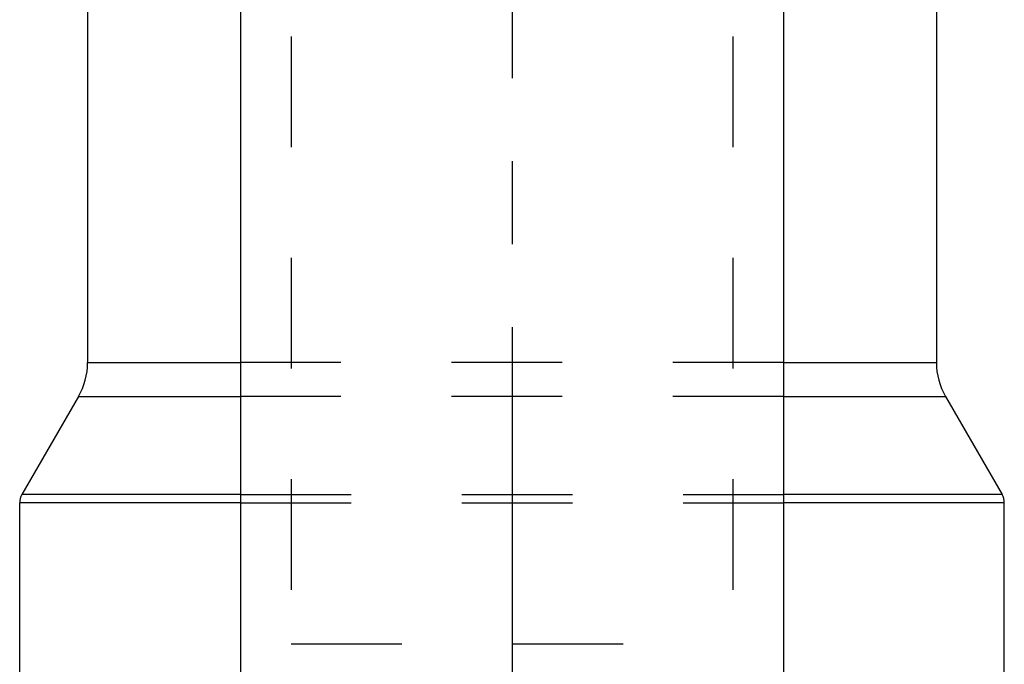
# Model space of a CAD drawing. Header units: millimetres. Extents: x 392 to 608, y 349 to 646.
# Tile 3 of 5: x 471 to 529, y 509 to 547. Entities that reach past the tile are written whole.
import ezdxf

# ---------------------------------------------------------------- set-up
doc = ezdxf.new("R2010")
doc.units = ezdxf.units.MM
doc.header["$LTSCALE"] = 65.185185
doc.linetypes.add('CENTER', pattern=[0.6, 0.375, -0.075, 0.075, -0.075])
doc.linetypes.add('HIDDEN', pattern=[0.2, 0.1, -0.1])
for name, color, linetype in [('ACHSEN_S', 7, 'CONTINUOUS'), ('FLAECHEN', 7, 'CONTINUOUS'), ('KOERPER', 7, 'CONTINUOUS'), ('KONST.EL_MIT_GEO', 7, 'CONTINUOUS')]:
    doc.layers.add(name, color=color, linetype=linetype)

msp = doc.modelspace()

# ---------------------------------------------------------------- linework, layer by layer
at = {"layer": 'ACHSEN_S', "color": 2, "linetype": 'CENTER'}
msp.add_line((500, 646.5), (500, 353.5), dxfattribs=at)
at = {"layer": 'FLAECHEN', "color": 8, "linetype": 'HIDDEN'}
for p, q in [((487, 624.5), (487, 510.5)), ((513, 624.5), (513, 510.5)), ((487, 510.5), (513, 510.5))]:
    msp.add_line(p, q, dxfattribs=at)
at = {"layer": 'FLAECHEN', "color": 7, "linetype": 'Continuous'}
for p, q in [((484, 623.5), (484, 486.5)), ((516, 623.5), (516, 486.5)), ((475, 576.5), (475, 527.072)), ((525, 576.5), (525, 527.072)), ((474.464, 525.072), (471.134, 519.304)), ((525.536, 525.072), (528.866, 519.304)), ((471, 465.267), (471, 518.804)), ((529, 483.5), (529, 518.804))]:
    msp.add_line(p, q, dxfattribs=at)
at = {"layer": 'KOERPER', "color": 7, "linetype": 'Continuous'}
for p, q in [((484, 623.5), (484, 486.5)), ((516, 623.5), (516, 486.5))]:
    msp.add_line(p, q, dxfattribs=at)
at = {"layer": 'KONST.EL_MIT_GEO', "color": 8, "linetype": 'HIDDEN'}
for p, q in [((487, 624.5), (487, 510.5)), ((513, 624.5), (513, 510.5)), ((516, 527.072), (484, 527.072)), ((516, 525.072), (484, 525.072)), ((484, 519.304), (516, 519.304)), ((484, 518.804), (516, 518.804))]:
    msp.add_line(p, q, dxfattribs=at)
at = {"layer": 'KONST.EL_MIT_GEO', "color": 7, "linetype": 'Continuous'}
for p, q in [((475, 576.5), (475, 527.072)), ((525, 576.5), (525, 527.072)), ((475, 527.072), (484, 527.072)), ((516, 527.072), (525, 527.072)), ((474.464, 525.072), (471.134, 519.304)), ((474.464, 525.072), (484, 525.072)), ((516, 525.072), (525.536, 525.072)), ((525.536, 525.072), (528.866, 519.304)), ((484, 519.304), (471.134, 519.304)), ((528.866, 519.304), (516, 519.304)), ((484, 518.804), (471, 518.804)), ((529, 518.804), (516, 518.804))]:
    msp.add_line(p, q, dxfattribs=at)
for centre, radius, start, end in [((471, 527.072), 4, 330, 360), ((529, 527.072), 4, 180, 210), ((472, 518.804), 1, 150, 180), ((528, 518.804), 1, 0, 30)]:
    msp.add_arc(centre, radius, start, end, dxfattribs=at)

doc.saveas('drawing.dxf')
